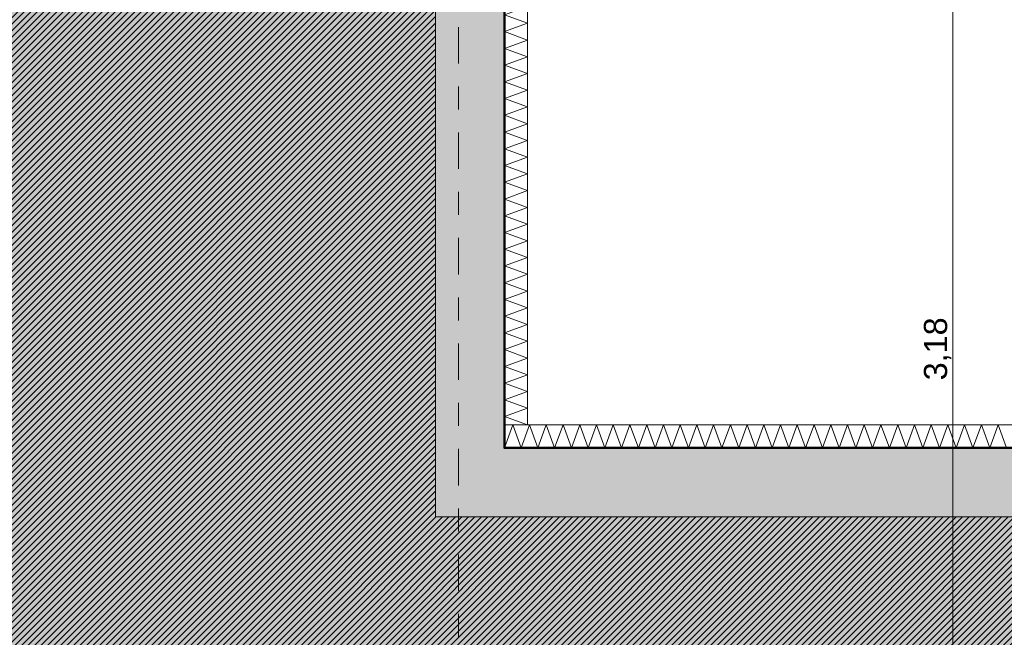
# Model space of a CAD drawing. Header units: metres. Extents: x -273 to 6, y -183 to 13.
# Tile 152 of 256: x -116.53 to -112.25, y -5.74 to -3.05. Entities that reach past the tile are written whole.
import ezdxf

# ---------------------------------------------------------------- set-up
doc = ezdxf.new("R2010")
doc.units = ezdxf.units.M
doc.header["$LTSCALE"] = 0.05
doc.header["$PDMODE"] = 1
doc.header["$PDSIZE"] = -2
doc.linetypes.add('Linienart-53', pattern=[5.291531, 3.175, -1.058062, 0.352704, -0.705764])
doc.layers.get('0').update_dxf_attribs({"lineweight": 25})
for name, color, linetype, lineweight, true_color in [('00 -Bauelemente -Dämmung innen', 7, 'Continuous', 9, 0xff7fe6), ('30 -32 Gründung-4 Frostschürze', 7, 'Continuous', 9, 0x66aaff), ('70 -72 Beschriftung- 1 Beschriftung allgemein', 7, 'Continuous', 9, 0xff6633), ('70 -76 Bemaßung- 2 Allgemein', 7, 'Continuous', 5, 0x6666cc)]:
    doc.layers.add(name, color=color, linetype=linetype, lineweight=lineweight, true_color=true_color)
for name, color, linetype, lineweight in [('30 -35 Decken- 2 Beläge- Dämmung', 7, 'Continuous', 9), ('70 -71 Achsen- 1 Gebäudeachsen', 7, 'Linienart-53', 18), ('Keine', 7, 'Continuous', 9)]:
    doc.layers.add(name, color=color, linetype=linetype, lineweight=lineweight)
doc.styles.add('Arial', font='arial.ttf')
doc.dimstyles.new('k+k_klein', dxfattribs={"dimtxt": 0.100689, "dimasz": 0.05302, "dimexe": 0.05, "dimexo": 0.15, "dimgap": 0.005, "dimtad": 1, "dimdec": 3, "dimtxsty": 'Arial', "dimblk": 'VW_SLASH-2', "dimblk1": 'VW_SLASH-2', "dimblk2": 'VW_SLASH-2', "dimcen": 0, "dimdle": 0.025, "dimadec": 3, "dimazin": 0, "dimtfac": 0.75, "dimtdec": 3, "dimtix": 1, "dimtmove": 0, "dimatfit": 0, "dimldrblk": 'VW_FILLEDARROW', "dimfxl": 0.1, "dimfxlon": 1, "dimfrac": 2, "dimtolj": 1, "dimarcsym": 0})

# ---------------------------------------------------------------- blocks, each defined once
blk = doc.blocks.new('_Achsen (3D)')
at = {"layer": '70 -71 Achsen- 1 Gebäudeachsen', "transparency": 33554687}
blk.add_line((-114.621, 3.8), (-114.621, -46.172), dxfattribs=at)
blk = doc.blocks.new('Gruppe-184')
at = {"color": 255, "linetype": 'Continuous', "lineweight": 5}
blk.add_wipeout([(-114.321, -4.812), (-114.321, -2.8901), (-114.421, -2.8901), (-114.421, -4.812)], dxfattribs=at).dxf.layer = '00 -Bauelemente -Dämmung innen'
blk = doc.blocks.new('Gruppe-185')
at = {"layer": '00 -Bauelemente -Dämmung innen', "color": 7, "transparency": 33554687, "flags": 128}
blk.add_lwpolyline([(-114.321, -4.812), (-114.421, -4.7756), (-114.321, -4.7392), (-114.421, -4.7029), (-114.321, -4.6665), (-114.421, -4.6301), (-114.321, -4.5937), (-114.421, -4.5573), (-114.321, -4.5209), (-114.421, -4.4845), (-114.321, -4.4481), (-114.421, -4.4117), (-114.321, -4.3753), (-114.421, -4.3389), (-114.321, -4.3025), (-114.421, -4.2661), (-114.321, -4.2297), (-114.421, -4.1933), (-114.321, -4.1569), (-114.421, -4.1205), (-114.321, -4.0841), (-114.421, -4.0477), (-114.321, -4.0113), (-114.421, -3.9749), (-114.321, -3.9385), (-114.421, -3.9021), (-114.321, -3.8657), (-114.421, -3.8293), (-114.321, -3.7929), (-114.421, -3.7565), (-114.321, -3.7201), (-114.421, -3.6837), (-114.321, -3.6473), (-114.421, -3.6109), (-114.321, -3.5745), (-114.421, -3.5381), (-114.321, -3.5017), (-114.421, -3.4654), (-114.321, -3.429), (-114.421, -3.3926), (-114.321, -3.3562), (-114.421, -3.3198), (-114.321, -3.2834), (-114.421, -3.247), (-114.321, -3.2106), (-114.421, -3.1742), (-114.321, -3.1378), (-114.421, -3.1014), (-114.321, -3.065), (-114.421, -3.0286), (-114.321, -2.9922), (-114.421, -2.9558), (-114.321, -2.9194), (-114.4015, -2.8901)], dxfattribs=at)
blk = doc.blocks.new('Gruppe-186')
at = {"layer": '00 -Bauelemente -Dämmung innen', "color": 7, "linetype": 'Continuous', "lineweight": 9, "transparency": 33554687}
blk.add_line((-114.421, -4.812), (-114.321, -4.812), dxfattribs=at)
blk = doc.blocks.new('Gruppe-187')
at = {"layer": '00 -Bauelemente -Dämmung innen', "color": 7, "linetype": 'Continuous', "lineweight": 9, "transparency": 33554687}
blk.add_line((-114.321, -2.8901), (-114.421, -2.8901), dxfattribs=at)
blk = doc.blocks.new('Gruppe-188')
at = {"color": 7, "transparency": 33554687}
for name in ['Gruppe-187', 'Gruppe-186']:
    blk.add_blockref(name, (0, 0), dxfattribs=at)
blk = doc.blocks.new('Gruppe-189')
at = {"layer": '00 -Bauelemente -Dämmung innen', "color": 7, "linetype": 'Continuous', "lineweight": 9, "transparency": 33554687}
blk.add_line((-114.421, -2.8901), (-114.421, -4.812), dxfattribs=at)
blk = doc.blocks.new('Gruppe-190')
at = {"layer": '00 -Bauelemente -Dämmung innen', "color": 7, "linetype": 'Continuous', "lineweight": 9, "transparency": 33554687}
blk.add_line((-114.321, -4.812), (-114.321, -2.8901), dxfattribs=at)
blk = doc.blocks.new('Gruppe-191')
at = {"color": 7, "transparency": 33554687}
for name in ['Gruppe-189', 'Gruppe-190']:
    blk.add_blockref(name, (0, 0), dxfattribs=at)
blk = doc.blocks.new('Gruppe-192')
at = {"layer": '00 -Bauelemente -Dämmung innen', "color": 7}
blk.add_blockref('Gruppe-184', (0, 0), dxfattribs=at)
at = {"color": 7, "transparency": 33554687}
for name in ['Gruppe-188', 'Gruppe-191']:
    blk.add_blockref(name, (0, 0), dxfattribs=at)
at = {"layer": '00 -Bauelemente -Dämmung innen', "color": 7, "transparency": 33554687}
blk.add_blockref('Gruppe-185', (0, 0), dxfattribs=at)
blk = doc.blocks.new('Gruppe-193')
at = {"layer": '00 -Bauelemente -Dämmung innen', "color": 7, "transparency": 33554687}
blk.add_blockref('Gruppe-192', (0, 0), dxfattribs=at)
at = {"layer": '00 -Bauelemente -Dämmung innen', "color": 0, "flags": 1}
for tag in ['prm0_value', 'prm1_value', 'prm2_value', 'prm3_value', 'prm4_value', 'prm5_value', 'prm6_value', 'IFC_UUID', 'instanceID', 'prm0_name', 'prm0_type', 'prm1_name', 'prm1_type', 'prm2_name', 'prm2_type', 'prm3_name', 'prm3_type', 'prm4_name', 'prm4_type', 'prm5_name', 'prm5_type', 'prm6_name', 'prm6_type']:
    blk.add_attdef(tag, (-114.421, -4.812), '', height=0.00018, dxfattribs=at)
blk = doc.blocks.new('Gruppe-194')
at = {"color": 255, "linetype": 'Continuous', "lineweight": 5}
blk.add_wipeout([(-114.421, -4.912), (-101.746, -4.912), (-101.746, -4.812), (-114.421, -4.812)], dxfattribs=at).dxf.layer = '00 -Bauelemente -Dämmung innen'
blk = doc.blocks.new('Gruppe-195')
at = {"layer": '00 -Bauelemente -Dämmung innen', "color": 7, "transparency": 33554687, "flags": 128}
blk.add_lwpolyline([(-114.421, -4.912), (-114.3846, -4.812), (-114.3482, -4.912), (-114.3118, -4.812), (-114.2754, -4.912), (-114.239, -4.812), (-114.2026, -4.912), (-114.1662, -4.812), (-114.1298, -4.912), (-114.0934, -4.812), (-114.057, -4.912), (-114.0206, -4.812), (-113.9842, -4.912), (-113.9478, -4.812), (-113.9114, -4.912), (-113.875, -4.812), (-113.8386, -4.912), (-113.8023, -4.812), (-113.7659, -4.912), (-113.7295, -4.812), (-113.6931, -4.912), (-113.6567, -4.812), (-113.6203, -4.912), (-113.5839, -4.812), (-113.5475, -4.912), (-113.5111, -4.812), (-113.4747, -4.912), (-113.4383, -4.812), (-113.4019, -4.912), (-113.3655, -4.812), (-113.3291, -4.912), (-113.2927, -4.812), (-113.2563, -4.912), (-113.2199, -4.812), (-113.1835, -4.912), (-113.1471, -4.812), (-113.1107, -4.912), (-113.0743, -4.812), (-113.0379, -4.912), (-113.0015, -4.812), (-112.9651, -4.912), (-112.9287, -4.812), (-112.8923, -4.912), (-112.8559, -4.812), (-112.8195, -4.912), (-112.7831, -4.812), (-112.7467, -4.912), (-112.7103, -4.812), (-112.6739, -4.912), (-112.6375, -4.812), (-112.6011, -4.912), (-112.5648, -4.812), (-112.5284, -4.912), (-112.492, -4.812), (-112.4556, -4.912), (-112.4192, -4.812), (-112.3828, -4.912), (-112.3464, -4.812), (-112.31, -4.912), (-112.2736, -4.812), (-112.2372, -4.912)], dxfattribs=at)
blk = doc.blocks.new('Gruppe-196')
at = {"layer": '00 -Bauelemente -Dämmung innen', "color": 7, "linetype": 'Continuous', "lineweight": 9, "transparency": 33554687}
blk.add_line((-114.421, -4.812), (-114.421, -4.912), dxfattribs=at)
blk = doc.blocks.new('Gruppe-198')
at = {"color": 7, "transparency": 33554687}
blk.add_blockref('Gruppe-196', (0, 0), dxfattribs=at)
blk = doc.blocks.new('Gruppe-199')
at = {"layer": '00 -Bauelemente -Dämmung innen', "color": 7, "linetype": 'Continuous', "lineweight": 9, "transparency": 33554687}
blk.add_line((-101.746, -4.812), (-114.421, -4.812), dxfattribs=at)
blk = doc.blocks.new('Gruppe-200')
at = {"layer": '00 -Bauelemente -Dämmung innen', "color": 7, "linetype": 'Continuous', "lineweight": 9, "transparency": 33554687}
blk.add_line((-114.421, -4.912), (-101.746, -4.912), dxfattribs=at)
blk = doc.blocks.new('Gruppe-201')
at = {"color": 7, "transparency": 33554687}
for name in ['Gruppe-199', 'Gruppe-200']:
    blk.add_blockref(name, (0, 0), dxfattribs=at)
blk = doc.blocks.new('Gruppe-202')
at = {"layer": '00 -Bauelemente -Dämmung innen', "color": 7}
blk.add_blockref('Gruppe-194', (0, 0), dxfattribs=at)
at = {"color": 7, "transparency": 33554687}
for name in ['Gruppe-198', 'Gruppe-201']:
    blk.add_blockref(name, (0, 0), dxfattribs=at)
at = {"layer": '00 -Bauelemente -Dämmung innen', "color": 7, "transparency": 33554687}
blk.add_blockref('Gruppe-195', (0, 0), dxfattribs=at)
blk = doc.blocks.new('Gruppe-203')
at = {"layer": '00 -Bauelemente -Dämmung innen', "color": 7, "transparency": 33554687}
blk.add_blockref('Gruppe-202', (0, 0), dxfattribs=at)
at = {"layer": '00 -Bauelemente -Dämmung innen', "color": 0, "flags": 1}
for tag in ['prm0_value', 'prm1_value', 'prm2_value', 'prm3_value', 'prm4_value', 'prm5_value', 'prm6_value', 'IFC_UUID', 'instanceID', 'prm0_name', 'prm0_type', 'prm1_name', 'prm1_type', 'prm2_name', 'prm2_type', 'prm3_name', 'prm3_type', 'prm4_name', 'prm4_type', 'prm5_name', 'prm5_type', 'prm6_name', 'prm6_type']:
    blk.add_attdef(tag, (-114.421, -4.912), '', height=0.00018, dxfattribs=at)
blk = doc.blocks.new('_FU_2D LP5 (2D)')
at = {"layer": '30 -35 Decken- 2 Beläge- Dämmung', "linetype": 'Continuous', "lineweight": 18, "true_color": 0xd9d9d9}
h = blk.add_hatch(dxfattribs=at)
h.set_pattern_fill('Schraffur grau', color=254, style=0, pattern_type=2)
h.set_pattern_definition([(45, (-131.188402, -6.746944), (0.014142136, -0.014142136), [])])
h.paths.add_polyline_path([(-149.17086327, -2.24704198), (-150.87086327, -2.24704198), (-150.87086327, -0.54704198), (-151.02099996, -0.54704198), (-151.02099996, -2.89011624), (-154.22099996, -2.89011624), (-154.22099996, -0.54704198), (-159.62099996, -0.54704198), (-159.62099996, -5.54704198), (-119.72099996, -5.54704198), (-119.72099996, -10.21204198), (-100.02099996, -10.21204198), (-100.02099996, -7.44704198), (-101.74599996, -7.44704198), (-101.74599996, -5.21204198), (-114.72099996, -5.21204198), (-114.72099996, -2.89009828), (-116.22099996, -2.89009828), (-116.22099996, -0.54704198), (-120.62099996, -0.54704198), (-120.62099996, -2.89010187), (-123.82099996, -2.89010187), (-123.82099996, -0.54704198), (-128.22099996, -0.54704198), (-128.22099996, -2.89010187), (-131.42099996, -2.89010187), (-131.42099996, -0.54704198), (-135.82099996, -0.54704198), (-135.82099996, -2.89010187), (-139.02099996, -2.89010187), (-139.02099996, -0.54704198), (-143.42099996, -0.54704198), (-143.42099996, -2.89011265), (-146.62099996, -2.89011265), (-146.62099996, -0.54704198), (-149.17086327, -0.54704198)])
h.paths.add_polyline_path([(-105.92099996, -8.27204198), (-108.12099996, -8.27204198), (-108.12099996, -6.07204198), (-105.92099996, -6.07204198)])
h.paths.add_polyline_path([(-113.52099996, -8.27204198), (-115.72099996, -8.27204198), (-115.72099996, -6.07204198), (-113.52099996, -6.07204198)])
at = {"layer": 'Keine', "linetype": 'Continuous', "lineweight": 0, "transparency": 33554511}
h = blk.add_hatch(color=43, dxfattribs=at)
h.paths.add_polyline_path([(-131.42099996, -0.54704198), (-135.82099996, -0.54704198), (-135.82099996, -2.89010187), (-139.02099996, -2.89010187), (-139.02099996, -0.54704198), (-143.42099996, -0.54704198), (-143.42099996, -2.89011265), (-146.62099996, -2.89011265), (-146.62099996, -0.54704198), (-149.17086327, -0.54704198), (-149.17086327, -2.24704198), (-151.02099996, -2.24704198), (-151.02099996, -2.89011624), (-154.22099996, -2.89011624), (-154.22099996, -0.54704198), (-159.62099996, -0.54704198), (-159.62099996, -9.29704198), (-161.89599996, -9.29704198), (-161.89599996, -8.97204198), (-164.29599996, -8.97204198), (-164.29599996, -8.89704198), (-167.04599996, -8.89704198), (-167.04599996, -9.47204198), (-168.59599996, -9.47204198), (-168.59599996, -8.79704198), (-174.32099996, -8.79704198), (-174.32099996, -9.79704198), (-175.32099996, -9.79704198), (-175.32099996, -11.09704198), (-160.82099996, -11.09704198), (-160.82099996, -10.94704198), (-100.02099996, -10.94704198), (-100.02099996, -7.44704198), (-101.74599996, -7.44704198), (-101.74599996, -5.21204198), (-114.72099996, -5.21204198), (-114.72099996, -2.89009828), (-116.22099996, -2.89009828), (-116.22099996, -0.54704198), (-120.62099996, -0.54704198), (-120.62099996, -2.89010187), (-123.82099996, -2.89010187), (-123.82099996, -0.54704198), (-128.22099996, -0.54704198), (-128.22099996, -2.89010187), (-131.42099996, -2.89010187)])
h.paths.add_polyline_path([(-153.72099996, -6.07204198), (-151.52099996, -6.07204198), (-151.52099996, -8.27204198), (-153.72099996, -8.27204198)])
h.paths.add_polyline_path([(-143.92099996, -8.27204198), (-146.12099996, -8.27204198), (-146.12099996, -6.07204198), (-143.92099996, -6.07204198)])
h.paths.add_polyline_path([(-128.72099996, -8.27204198), (-130.92099996, -8.27204198), (-130.92099996, -6.07204198), (-128.72099996, -6.07204198)])
h.paths.add_polyline_path([(-113.52099996, -8.27204198), (-115.72099996, -8.27204198), (-115.72099996, -6.07204198), (-113.52099996, -6.07204198)])
h.paths.add_polyline_path([(-108.12099996, -6.07204198), (-105.92099996, -6.07204198), (-105.92099996, -8.27204198), (-108.12099996, -8.27204198)])
h.paths.add_polyline_path([(-123.32099996, -6.07204198), (-121.12099996, -6.07204198), (-121.12099996, -8.27204198), (-123.32099996, -8.27204198)])
h.paths.add_polyline_path([(-138.52099996, -6.07204198), (-136.32099996, -6.07204198), (-136.32099996, -8.27204198), (-138.52099996, -8.27204198)])
at = {"layer": '30 -35 Decken- 2 Beläge- Dämmung', "flags": 128}
blk.add_lwpolyline([(-159.62099996, -5.54704198), (-119.72099996, -5.54704198), (-119.72099996, -10.21204198), (-100.02099996, -10.21204198), (-100.02099996, -7.44704198), (-101.74599996, -7.44704198), (-101.74599996, -5.21204198), (-114.72099996, -5.21204198), (-114.72099996, -2.89009828), (-116.22099996, -2.89009828), (-116.22099996, -0.54704198), (-120.62099996, -0.54704198), (-120.62099996, -2.89010187), (-123.82099996, -2.89010187), (-123.82099996, -0.54704198), (-128.22099996, -0.54704198), (-128.22099996, -2.89010187), (-131.42099996, -2.89010187), (-131.42099996, -0.54704198), (-135.82099996, -0.54704198)], dxfattribs=at)
at = {"layer": 'Keine', "flags": 128}
blk.add_lwpolyline([(-160.82099996, -10.94704198), (-100.02099996, -10.94704198), (-100.02099996, -7.44704198), (-101.74599996, -7.44704198), (-101.74599996, -5.21204198), (-114.72099996, -5.21204198), (-114.72099996, -2.89009828), (-116.22099996, -2.89009828), (-116.22099996, -0.54704198), (-120.62099996, -0.54704198), (-120.62099996, -2.89010187), (-123.82099996, -2.89010187), (-123.82099996, -0.54704198), (-128.22099996, -0.54704198), (-128.22099996, -2.89010187), (-131.42099996, -2.89010187), (-131.42099996, -0.54704198), (-135.82099996, -0.54704198)], dxfattribs=at)
at = {"layer": '00 -Bauelemente -Dämmung innen', "color": 7}
blk.add_blockref('Gruppe-193', (0, 0), dxfattribs=at)
blk.add_blockref('Gruppe-203', (0, 0), dxfattribs=at)
at = {"layer": '30 -32 Gründung-4 Frostschürze', "linetype": 'Continuous', "lineweight": 0, "transparency": 33554534}
blk.add_hatch(color=161, dxfattribs=at).paths.add_polyline_path([(-114.72099996, -2.89009828), (-114.72099996, -5.21204198), (-101.74599996, -5.21204198), (-101.74599996, -4.91204198), (-114.42099996, -4.91204198), (-114.42099996, -2.89009828)])
at = {"layer": '30 -32 Gründung-4 Frostschürze', "flags": 128}
blk.add_lwpolyline([(-114.72099996, -2.89009828), (-114.72099996, -5.21204198), (-101.74599996, -5.21204198), (-101.74599996, -4.91204198), (-114.42099996, -4.91204198), (-114.42099996, -2.89009828)], close=True, dxfattribs=at)
at = {"layer": '70 -72 Beschriftung- 1 Beschriftung allgemein', "color": 103, "lineweight": 50, "true_color": 0x66cc7f, "flags": 128}
blk.add_lwpolyline([(-100.02099996, -4.91204198), (-114.42099996, -4.91204198), (-114.42099996, -2.89009828), (-113.02099996, -2.89009828), (-113.02099996, 0.10990172), (-116.22099996, 0.10990172), (-116.22099996, -0.24704198), (-120.62099996, -0.24704198), (-120.62099996, 0.10989813), (-123.82099996, 0.10989813), (-123.82099996, -0.24704198), (-128.22099996, -0.24704198), (-128.22099996, 0.10989813), (-131.42099996, 0.10989813), (-131.42099996, -0.24704198), (-135.82099996, -0.24704198)], dxfattribs=at)
blk = doc.blocks.new('VW_SLASH-2')
at = {"color": 0, "linetype": 'ByBlock', "lineweight": -2, "transparency": 16777216}
blk.add_line((0.472, 0), (-1, 0), dxfattribs=at)
at = {"color": 0, "lineweight": 5, "transparency": 16777216, "flags": 128}
blk.add_lwpolyline([(0.5, 0.5), (-0.5, -0.5)], dxfattribs=at)
blk = doc.blocks.new('*D2994')
at = {"layer": '70 -76 Bemaßung- 2 Allgemein', "color": 0, "lineweight": -2}
for p, q in [((-114.621, 1.8), (-114.621, 1.95)), ((-114.421, 1.8), (-114.421, 1.95)), ((-114.474, 1.9), (-114.568, 1.9))]:
    blk.add_line(p, q, dxfattribs=at)
at = {"layer": 'Defpoints', "color": 0}
for p in [(-114.621, 1.9), (-114.621, -2.847), (-114.421, -4.912)]:
    blk.add_point(p, dxfattribs=at)
at = {"layer": '70 -76 Bemaßung- 2 Allgemein', "color": 0, "lineweight": -2, "xscale": 0.05302001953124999, "yscale": 0.05302001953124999, "zscale": 0.05302001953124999}
for p, rotation in [((-114.621, 1.9), 179.9999999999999), ((-114.421, 1.9), 359.9999999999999)]:
    blk.add_blockref('VW_SLASH-2', p, dxfattribs=dict(at, rotation=rotation))
at = {"layer": '70 -76 Bemaßung- 2 Allgemein', "color": 0, "insert": (-114.521, 1.9564), "char_height": 0.10069, "attachment_point": 5, "style": 'Arial'}
blk.add_mtext('\\A1;20', dxfattribs=at)
blk = doc.blocks.new('VW_FILLEDARROW')
at = {"linetype": 'Continuous', "lineweight": 0, "transparency": 16777216}
blk.add_hatch(color=0, dxfattribs=at).paths.add_polyline_path([(-2.829, 0.758), (0, 0), (-2.829, -0.758)])
at = {"color": 0, "lineweight": 5, "transparency": 16777216, "flags": 128}
blk.add_lwpolyline([(-2.829, 0.758), (0, 0), (-2.829, -0.758)], close=True, dxfattribs=at)
blk = doc.blocks.new('*D2995')
at = {"layer": '70 -76 Bemaßung- 2 Allgemein', "color": 0, "lineweight": -2}
for p, q in [((-114.421, 1.8), (-114.421, 1.95)), ((-101.746, 1.8), (-101.746, 1.95)), ((-101.799, 1.9), (-114.368, 1.9))]:
    blk.add_line(p, q, dxfattribs=at)
at = {"layer": 'Defpoints', "color": 0}
for p in [(-114.421, 1.9), (-114.421, -4.912), (-101.746, -4.912)]:
    blk.add_point(p, dxfattribs=at)
at = {"layer": '70 -76 Bemaßung- 2 Allgemein', "color": 0, "lineweight": -2, "xscale": 0.05302001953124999, "yscale": 0.05302001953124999, "zscale": 0.05302001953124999, "rotation": 180}
blk.add_blockref('VW_SLASH-2', (-114.421, 1.9), dxfattribs=at)
at = {"layer": '70 -76 Bemaßung- 2 Allgemein', "color": 0, "lineweight": -2, "xscale": 0.05302001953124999, "yscale": 0.05302001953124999, "zscale": 0.05302001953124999}
blk.add_blockref('VW_SLASH-2', (-101.746, 1.9), dxfattribs=at)
at = {"layer": '70 -76 Bemaßung- 2 Allgemein', "color": 0, "insert": (-108.0835, 1.9822), "char_height": 0.100689, "attachment_point": 5, "style": 'Arial'}
blk.add_mtext('\\A1;12,67\\S5^ ;', dxfattribs=at)
blk = doc.blocks.new('*D3598')
at = {"layer": '70 -76 Bemaßung- 2 Allgemein', "color": 0, "lineweight": -2}
for p, q in [((-112.571, -2.8901), (-112.421, -2.8901)), ((-112.471, -6.019), (-112.471, -2.9431)), ((-112.571, -6.072), (-112.421, -6.072))]:
    blk.add_line(p, q, dxfattribs=at)
at = {"layer": 'Defpoints', "color": 0}
for p in [(-113.021, -2.8901), (-112.471, -2.8901), (-113.621, -6.072)]:
    blk.add_point(p, dxfattribs=at)
at = {"layer": '70 -76 Bemaßung- 2 Allgemein', "color": 0, "lineweight": -2, "xscale": 0.05302001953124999, "yscale": 0.05302001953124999, "zscale": 0.05302001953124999}
for p, rotation in [((-112.471, -2.8901), 90), ((-112.471, -6.072), 270)]:
    blk.add_blockref('VW_SLASH-2', p, dxfattribs=dict(at, rotation=rotation))
at = {"layer": '70 -76 Bemaßung- 2 Allgemein', "color": 0, "insert": (-112.5365, -4.4811), "char_height": 0.10069, "attachment_point": 5, "rotation": 90, "style": 'Arial'}
blk.add_mtext('\\A1;3,18', dxfattribs=at)
blk = doc.blocks.new('*D3912')
at = {"layer": '70 -76 Bemaßung- 2 Allgemein', "color": 0, "lineweight": -2}
for p, q in [((-111.9461, -5.212), (-111.7961, -5.212)), ((-111.8461, -10.159), (-111.8461, -5.2651)), ((-111.9461, -10.212), (-111.7961, -10.212))]:
    blk.add_line(p, q, dxfattribs=at)
at = {"layer": 'Defpoints', "color": 0}
for p in [(-112.471, -5.212), (-111.8461, -5.212), (-112.471, -10.212)]:
    blk.add_point(p, dxfattribs=at)
at = {"layer": '70 -76 Bemaßung- 2 Allgemein', "color": 0, "lineweight": -2, "xscale": 0.05302001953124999, "yscale": 0.05302001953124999, "zscale": 0.05302001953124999}
for p, rotation in [((-111.8461, -5.212), 90), ((-111.8461, -10.212), 270)]:
    blk.add_blockref('VW_SLASH-2', p, dxfattribs=dict(at, rotation=rotation))
at = {"layer": '70 -76 Bemaßung- 2 Allgemein', "color": 0, "insert": (-111.9116, -7.712), "char_height": 0.10069, "attachment_point": 5, "rotation": 90, "style": 'Arial'}
blk.add_mtext('\\A1;5,00', dxfattribs=at)
blk = doc.blocks.new('Gruppe-2789')
at = {"layer": '70 -76 Bemaßung- 2 Allgemein'}
for base, p1, p2, text, picture, middle in [((-114.62099996, 1.89995802), (-114.42099996, -4.91204198), (-114.62099996, -2.84704198), '20', '*D2994', (-114.52099996, 1.95635958)), ((-114.42099996, 1.89995802), (-101.74599996, -4.91204198), (-114.42099996, -4.91204198), '12,67\\S5^ ;', '*D2995', (-108.08349996, 1.98215265))]:
    dim = blk.add_linear_dim(base=base, p1=p1, p2=p2, text=text, dimstyle='k+k_klein', override={"dimtxt": 0.100689, "dimgap": 0.005, "dimdec": 8, "dimpost": '<>', "dimtxsty": 'Arial', "dimtmove": 2}, dxfattribs=at)
    dim.commit()
    dim.dimension.update_dxf_attribs({"geometry": picture, "text_midpoint": middle})
blk = doc.blocks.new('Gruppe-2812')
at = {"layer": '70 -76 Bemaßung- 2 Allgemein'}
dim = blk.add_linear_dim(base=(-112.471, -2.8901), p1=(-113.621, -6.072), p2=(-113.021, -2.8901), angle=270, text='3,18', dimstyle='k+k_klein', override={"dimtxt": 0.100689, "dimgap": 0.005, "dimdec": 2, "dimpost": '<>', "dimtxsty": 'Arial', "dimtmove": 2}, dxfattribs=at)
dim.commit()
dim.dimension.update_dxf_attribs({"geometry": '*D3598', "text_midpoint": (-112.5365, -4.4811)})
blk = doc.blocks.new('_FU_2D Bemaßung_ Beschriftung (3D)')
at = {"layer": '70 -76 Bemaßung- 2 Allgemein'}
for name in ['Gruppe-2789', 'Gruppe-2812']:
    blk.add_blockref(name, (0, 0), dxfattribs=at)
dim = blk.add_linear_dim(base=(-111.84614985, -5.21204198), p1=(-112.47099996, -10.21204198), p2=(-112.47099996, -5.21204198), angle=270, text='5,00', dimstyle='k+k_klein', override={"dimtxt": 0.100689, "dimgap": 0.005, "dimdec": 8, "dimpost": '<>', "dimtxsty": 'Arial', "dimtmove": 2}, dxfattribs=at)
dim.commit()
dim.dimension.update_dxf_attribs({"geometry": '*D3912', "text_midpoint": (-111.91161339, -7.71204198)})

msp = doc.modelspace()

# ---------------------------------------------------------------- block references
at = {"layer": 'Keine', "color": 1}
msp.add_blockref('_Achsen (3D)', (0, 0), dxfattribs=at)

# ---------------------------------------------------------------- next in the draw order: block references
msp.add_blockref('_FU_2D LP5 (2D)', (0, 0), dxfattribs=at)

# ---------------------------------------------------------------- next in the draw order: block references
msp.add_blockref('_FU_2D Bemaßung_ Beschriftung (3D)', (0, 0), dxfattribs=at)

doc.saveas('drawing.dxf')
